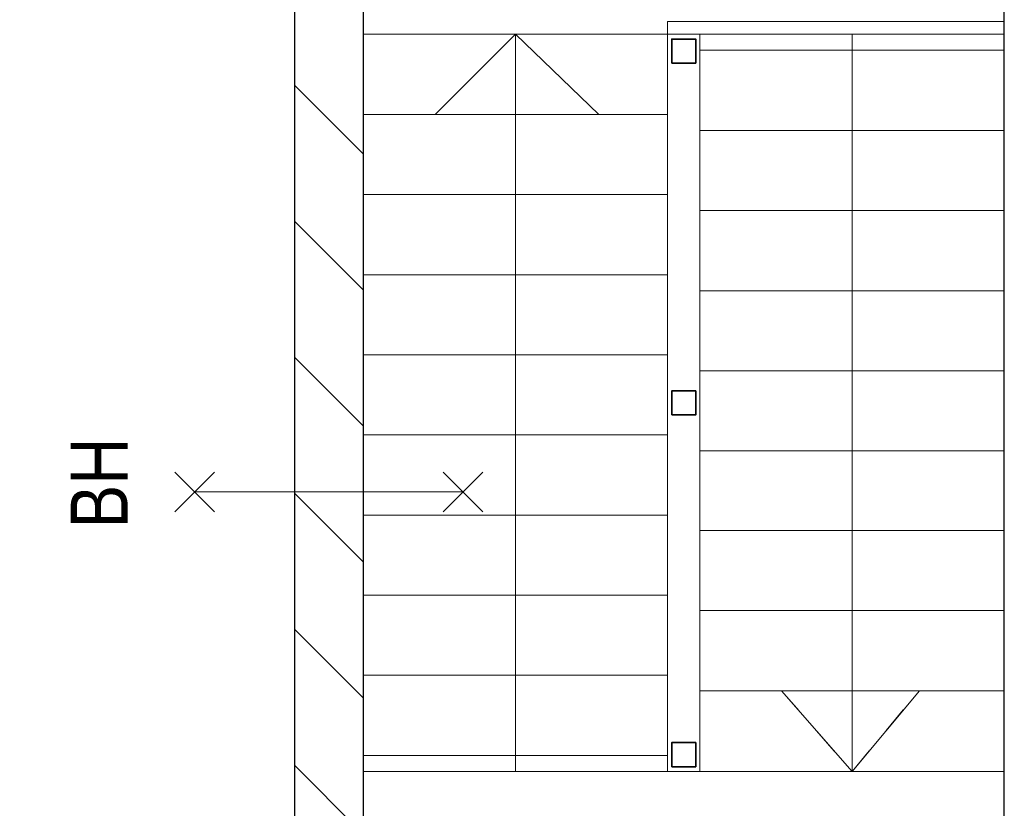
# Model space of a CAD drawing. Header units: millimetres. Extents: x -88840 to 85996, y -16279 to 104709.
# Tile 38 of 184: x 38914 to 41985, y -11973 to -9512. Entities that reach past the tile are written whole.
import ezdxf

# ---------------------------------------------------------------- set-up
doc = ezdxf.new("R2010")
doc.units = ezdxf.units.MM
doc.header["$LTSCALE"] = 400
doc.linetypes.add('STYLE_01', pattern=[0.416641, 0.208282, -0.208359])
for name, color, linetype, lineweight in [('BA-Brandveiligheid', 7, 'Continuous', 15), ('mat-kalkzandsteen', 5, 'Continuous', 25), ('None', 7, 'Continuous', 9), ('Tekst', 140, 'Continuous', 15)]:
    doc.layers.add(name, color=color, linetype=linetype, lineweight=lineweight)
doc.styles.add('Arial Narrow', font='ARIALN.TTF', dxfattribs={"height": 222.25})

# ---------------------------------------------------------------- blocks, each defined once
blk = doc.blocks.new('*X885')
at = {"layer": 'None', "lineweight": 9}
for p, q in [((-54146.4, 2705), (-53932.4, 2919)), ((-53722.1, 2705), (-53508.1, 2919)), ((-53297.9, 2705), (-53083.9, 2919)), ((-52873.6, 2705), (-52659.6, 2919)), ((-52449.3, 2705), (-52235.3, 2919)), ((-52025.1, 2705), (-51811.1, 2919))]:
    blk.add_line(p, q, dxfattribs=at)
blk = doc.blocks.new('0BH  Y')
at = {"layer": 'BA-Brandveiligheid', "color": 7, "linetype": 'Continuous', "lineweight": 15}
for p, q in [((-61.7, 480.2), (61.7, 356.7)), ((61.7, 480.2), (-61.7, 356.7)), ((0, -418.5), (0, 418.5)), ((-61.7, -480.2), (61.7, -356.7)), ((61.7, -480.2), (-61.7, -356.7))]:
    blk.add_line(p, q, dxfattribs=at)
at = {"layer": 'BA-Brandveiligheid', "color": 43, "insert": (-113.4, 805), "char_height": 177.8, "attachment_point": 1, "style": 'Arial Narrow'}
blk.add_mtext('BH', dxfattribs=at)

msp = doc.modelspace()

# ---------------------------------------------------------------- linework, layer by layer
at = {"linetype": 'Continuous', "lineweight": 0, "flags": 128}
for points in [[(39985.2844, 23135.04674), (41985.2844, 23135.04674), (41985.2844, 20886.54674), (47663.2844, 20886.54674), (47663.2844, -13379.95326), (42199.2844, -13379.95326), (42199.2844, -10274.95326), (44185.2844, -10274.95326), (44185.2844, -7814.95326), (39771.2844, -7814.95326), (39771.2844, -13379.95326), (34410.2844, -13379.95326), (34410.2844, 8735.04674), (39985.2844, 8735.04674), (39985.2844, 23135.04674)], [(39771.2844, -13379.95326), (39771.2844, -7814.95326), (44185.2844, -7814.95326), (44185.2844, -10274.95326), (42199.2844, -10274.95326), (42199.2844, -13379.95326), (39771.2844, -13379.95326)]]:
    msp.add_lwpolyline(points, dxfattribs=at)
at = {"layer": 'mat-kalkzandsteen', "lineweight": 25}
for p, q in [((39771.2844, -8014.95326), (39771.2844, -13379.95326)), ((39985.2844, -8014.95326), (39985.2844, -13593.95326)), ((41985.2844, -13593.95326), (41985.2844, -8014.95326))]:
    msp.add_line(p, q, dxfattribs=at)
at = {"layer": 'None', "color": 43, "linetype": 'Continuous', "lineweight": 9}
for p, q in [((40460.2844, -11858.01262), (40460.2844, -9558.01262)), ((40935.2844, -9558.01262), (41035.2844, -9558.01262))]:
    msp.add_line(p, q, dxfattribs=at)
at = {"layer": 'None', "color": 8, "linetype": 'Continuous', "lineweight": 5}
for p, q in [((41510.2844, -9558.01262), (41510.2844, -11858.01262)), ((41035.2844, -11858.01262), (41035.2844, -10858.01262)), ((41985.2844, -11106.01262), (41035.2844, -11106.01262)), ((41985.2844, -11356.01262), (41035.2844, -11356.01262)), ((41985.2844, -11606.01262), (41035.2844, -11606.01262)), ((41290.2844, -11606.01262), (41510.2844, -11858.01262)), ((41510.2844, -11858.01262), (41720.2844, -11606.01262)), ((41985.2844, -11858.01262), (41035.2844, -11858.01262))]:
    msp.add_line(p, q, dxfattribs=at)
at = {"layer": 'None', "color": 8, "linetype": 'STYLE_01', "lineweight": 5}
for p, q in [((41035.2844, -11858.01262), (41035.2844, -10858.01262)), ((41510.2844, -10858.01262), (41510.2844, -11858.01262)), ((41985.2844, -11106.01262), (41035.2844, -11106.01262)), ((41985.2844, -11356.01262), (41035.2844, -11356.01262)), ((41985.2844, -11606.01262), (41035.2844, -11606.01262)), ((41290.2844, -11606.01262), (41510.2844, -11858.01262)), ((41510.2844, -11858.01262), (41720.2844, -11606.01262))]:
    msp.add_line(p, q, dxfattribs=at)
at = {"layer": 'None', "color": 140, "linetype": 'Continuous', "lineweight": 15}
msp.add_lwpolyline([(40935.2844, -9558.01262), (40935.2844, -9518.01262), (41985.2844, -9518.01262), (41985.2844, -9558.01262)], close=True, dxfattribs=at)
at = {"layer": 'None', "color": 43, "linetype": 'Continuous', "lineweight": 9}
for points in [[(39985.2844, -9808.01262), (39985.2844, -9558.01262), (40935.2844, -9558.01262), (40935.2844, -9808.01262)], [(39985.2844, -10058.01262), (39985.2844, -9808.01262), (40935.2844, -9808.01262), (40935.2844, -10058.01262)], [(39985.2844, -10308.01262), (39985.2844, -10058.01262), (40935.2844, -10058.01262), (40935.2844, -10308.01262)], [(39985.2844, -10558.01262), (39985.2844, -10308.01262), (40935.2844, -10308.01262), (40935.2844, -10558.01262)], [(39985.2844, -10808.01262), (39985.2844, -10558.01262), (40935.2844, -10558.01262), (40935.2844, -10808.01262)], [(39985.2844, -11058.01262), (39985.2844, -10808.01262), (40935.2844, -10808.01262), (40935.2844, -11058.01262)], [(39985.2844, -11308.01262), (39985.2844, -11058.01262), (40935.2844, -11058.01262), (40935.2844, -11308.01262)], [(39985.2844, -11558.01262), (39985.2844, -11308.01262), (40935.2844, -11308.01262), (40935.2844, -11558.01262)], [(39985.2844, -11808.01262), (39985.2844, -11558.01262), (40935.2844, -11558.01262), (40935.2844, -11808.01262)], [(39985.2844, -11858.01262), (39985.2844, -11808.01262), (40935.2844, -11808.01262), (40935.2844, -11858.01262)]]:
    msp.add_lwpolyline(points, close=True, dxfattribs=at)
at = {"layer": 'None', "color": 43, "linetype": 'Continuous', "lineweight": 9, "flags": 128}
msp.add_lwpolyline([(40720.2844, -9808.01262), (40460.2844, -9558.01262), (40210.2844, -9808.01262)], dxfattribs=at)
at = {"layer": 'None', "color": 1, "linetype": 'Continuous', "lineweight": 35}
for points in [[(40947.7844, -9648.01262), (40947.7844, -9573.01262), (41022.7844, -9573.01262), (41022.7844, -9648.01262)], [(40947.7844, -10745.51262), (40947.7844, -10670.51262), (41022.7844, -10670.51262), (41022.7844, -10745.51262)], [(40947.7844, -10745.51262), (40947.7844, -10670.51262), (41022.7844, -10670.51262), (41022.7844, -10745.51262)], [(40947.7844, -11843.01262), (40947.7844, -11768.01262), (41022.7844, -11768.01262), (41022.7844, -11843.01262)], [(40947.7844, -11843.01262), (40947.7844, -11768.01262), (41022.7844, -11768.01262), (41022.7844, -11843.01262)]]:
    msp.add_lwpolyline(points, close=True, dxfattribs=at)
at = {"layer": 'None', "color": 8, "linetype": 'Continuous', "lineweight": 5}
for points in [[(41035.2844, -9608.01262), (41035.2844, -9558.01262), (41985.2844, -9558.01262), (41985.2844, -9608.01262)], [(41035.2844, -9858.01262), (41035.2844, -9608.01262), (41985.2844, -9608.01262), (41985.2844, -9858.01262)], [(41035.2844, -10108.01262), (41035.2844, -9858.01262), (41985.2844, -9858.01262), (41985.2844, -10108.01262)], [(41035.2844, -10358.01262), (41035.2844, -10108.01262), (41985.2844, -10108.01262), (41985.2844, -10358.01262)], [(41035.2844, -10608.01262), (41035.2844, -10358.01262), (41985.2844, -10358.01262), (41985.2844, -10608.01262)]]:
    msp.add_lwpolyline(points, close=True, dxfattribs=at)
at = {"layer": 'None', "color": 140, "linetype": 'STYLE_01', "lineweight": 15, "flags": 128}
msp.add_lwpolyline([(41035.2844, -11858.01262), (40935.2844, -11858.01262), (40935.2844, -10608.01262)], dxfattribs=at)
at = {"layer": 'None', "color": 140, "linetype": 'Continuous', "lineweight": 15, "flags": 128}
msp.add_lwpolyline([(41035.2844, -11858.01262), (40935.2844, -11858.01262), (40935.2844, -10608.01262)], dxfattribs=at)
at = {"layer": 'None', "color": 8, "linetype": 'Continuous', "lineweight": 5, "flags": 128}
for points in [[(41035.2844, -10731.74841), (41035.2844, -10608.01262), (41985.2844, -10608.01262), (41985.2844, -10858.01262)], [(41035.2844, -10681.01262), (41035.2844, -10608.01262), (41985.2844, -10608.01262), (41985.2844, -10755.50431)], [(41985.2844, -10681.01262), (41985.2844, -10858.01262), (41035.2844, -10858.01262), (41035.2844, -10723.34521)]]:
    msp.add_lwpolyline(points, dxfattribs=at)
at = {"layer": 'None', "color": 8, "linetype": 'STYLE_01', "lineweight": 5, "flags": 128}
msp.add_lwpolyline([(41985.2844, -10755.50431), (41985.2844, -10858.01262), (41035.2844, -10858.01262), (41035.2844, -10780.02094)], dxfattribs=at)

# ---------------------------------------------------------------- block references
at = {"layer": 'mat-kalkzandsteen', "rotation": 90}
msp.add_blockref('*X885', (42690.2844, 42093.98738), dxfattribs=at)
at = {"layer": 'Tekst', "color": 7, "rotation": 90}
msp.add_blockref('0BH  Y', (39878.2844, -10986.01262), dxfattribs=at)

doc.saveas('drawing.dxf')
